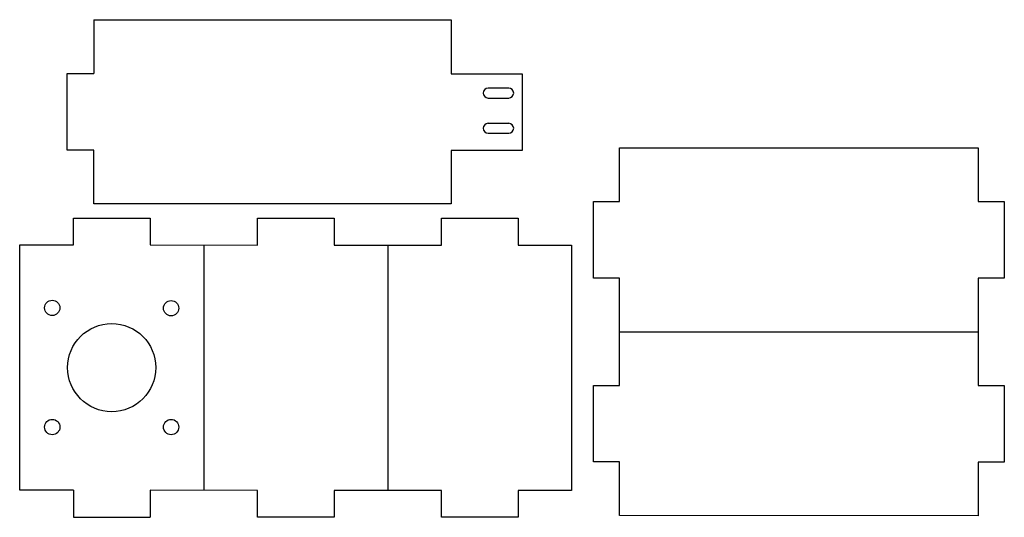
# Model space of a CAD drawing. Header units: millimetres. Extents: x -158 to 99, y -74 to 56.
import ezdxf

# ---------------------------------------------------------------- set-up
doc = ezdxf.new("R2010")
doc.units = ezdxf.units.MM
doc.layers.get('0').update_dxf_attribs({"linetype": 'CONTINUOUS'})

msp = doc.modelspace()

# ---------------------------------------------------------------- linework, layer by layer
for p, q in [((-138.69, 55.87), (-45.45, 55.87)), ((-138.69, 55.87), (-138.69, 41.87)), ((-45.45, 55.87), (-45.45, 41.71)), ((-145.64, 41.87), (-138.69, 41.87)), ((-145.64, 21.79), (-145.64, 41.87)), ((-45.45, 41.71), (-26.91, 41.72)), ((-26.91, 41.72), (-26.91, 21.72)), ((-35.77, 28.84), (-30.42, 28.84)), ((-35.77, 26.24), (-30.42, 26.24)), ((-138.69, 21.79), (-145.64, 21.79)), ((-138.69, 7.79), (-138.69, 21.79)), ((-26.91, 21.72), (-45.45, 21.71)), ((-45.45, 21.71), (-45.45, 7.79)), ((-45.45, 21.71), (-45.45, 7.79)), ((-1.5, 8.48), (-1.5, 22.48)), ((-1.5, 22.48), (92.02, 22.46)), ((92.02, 22.46), (92.02, 8.48)), ((-45.45, 7.79), (-138.69, 7.79)), ((-8.3, -11.52), (-8.3, 8.48)), ((-8.3, 8.48), (-1.5, 8.48)), ((92.02, 8.48), (98.87, 8.46)), ((98.87, 8.46), (98.87, -11.54)), ((-144, -2.9), (-144, 4.1)), ((-144, 4.1), (-124, 4.1)), ((-124, 4.1), (-124, -2.9)), ((-96, -2.95), (-96, 4.05)), ((-96, 4.05), (-76, 4.05)), ((-76, 4.05), (-76, -2.95)), ((-48, -2.95), (-48, 4.05)), ((-48, 4.05), (-28, 4.05)), ((-28, 4.05), (-28, -2.95)), ((-158, -2.9), (-144, -2.9)), ((-158, -66.9), (-158, -2.9)), ((-124, -2.9), (-96, -2.95)), ((-110, -2.9), (-110, -66.95)), ((-76, -2.95), (-48, -2.95)), ((-62, -2.95), (-62, -66.95)), ((-28, -2.95), (-14, -2.95)), ((-14, -2.95), (-14, -66.95)), ((-1.5, -11.52), (-8.3, -11.52)), ((-1.5, -39.52), (-1.5, -11.52)), ((98.87, -11.54), (92.02, -11.54)), ((92.02, -11.54), (92.02, -25.54)), ((-1.5, -25.52), (92.02, -25.54)), ((92.02, -25.54), (92.02, -39.52)), ((-8.3, -59.52), (-8.3, -39.52)), ((-8.3, -39.52), (-1.5, -39.52)), ((92.02, -39.52), (98.87, -39.54)), ((98.87, -39.54), (98.87, -59.54)), ((-1.5, -59.52), (-8.3, -59.52)), ((-1.5, -73.52), (-1.5, -59.52)), ((98.87, -59.54), (92.02, -59.54)), ((92.02, -59.54), (92.02, -73.54)), ((-144, -66.9), (-158, -66.9)), ((-144, -66.9), (-144, -73.9)), ((-96, -66.95), (-124, -66.9)), ((-124, -66.9), (-124, -73.9)), ((-124, -66.9), (-124, -73.9)), ((-96, -73.95), (-96, -66.95)), ((-76, -66.95), (-76, -73.95)), ((-48, -66.95), (-76, -66.95)), ((-48, -73.95), (-48, -66.95)), ((-14, -66.95), (-28, -66.95)), ((-28, -66.95), (-28, -73.95)), ((-144, -73.9), (-124, -73.9)), ((-76, -73.95), (-96, -73.95)), ((-28, -73.95), (-48, -73.95)), ((92.02, -73.54), (-1.5, -73.52))]:
    msp.add_line(p, q)
msp.add_lwpolyline([(-35.77, 35.44), (-30.42, 35.44, 0.999923), (-30.42, 38.04), (-35.77, 38.04, 0.999923)], format="xyb", close=True)
for centre, radius in [((-149.51, -19.31), 2), ((-118.5, -19.4), 2), ((-118.5, -19.4), 2), ((-134, -34.9), 11.5), ((-134, -34.9), 11.5), ((-149.5, -50.4), 2), ((-149.5, -50.4), 2), ((-118.5, -50.4), 2), ((-118.5, -50.4), 2)]:
    msp.add_circle(centre, radius)
for centre, start, end in [((-35.77, 27.54), 90.0044, 269.9956), ((-30.42, 27.54), -89.9956, 89.9956)]:
    msp.add_arc(centre, 1.3, start, end)

doc.saveas('drawing.dxf')
